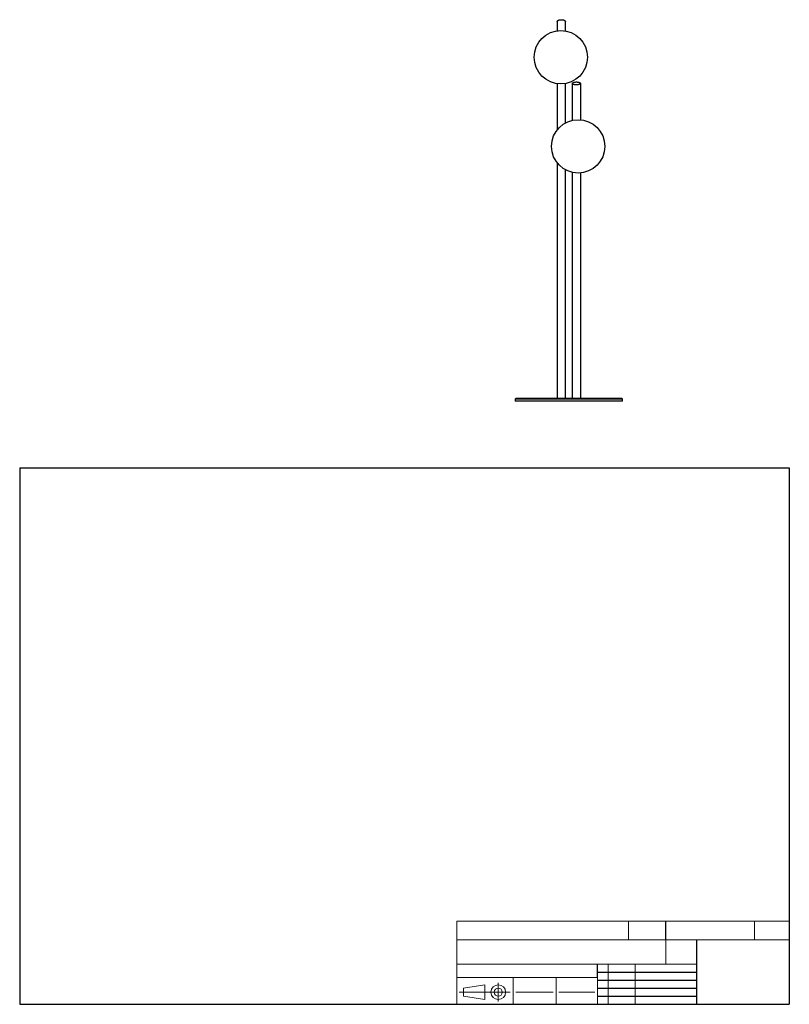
# Model space of a CAD drawing. Header units: millimetres. Extents: x 2 to 291, y 2 to 187.
# Tile 1 of 2: x 2 to 146, y 2 to 186. Entities that reach past the tile are written whole.
import ezdxf

# ---------------------------------------------------------------- set-up
doc = ezdxf.new("R2010")
doc.units = ezdxf.units.MM
doc.layers.add('FORMAT', color=7, linetype='Continuous')

msp = doc.modelspace()

# ---------------------------------------------------------------- linework, layer by layer
at = {"color": 7, "linetype": 'Continuous', "lineweight": 25}
for p, q in [((94.89486, 115.26651), (94.89486, 114.86651)), ((104.89486, 115.26651), (94.89486, 115.26651)), ((114.89486, 114.86651), (94.89486, 114.86651)), ((114.79486, 115.36651), (94.99486, 115.36651)), ((114.89486, 115.26651), (104.89486, 115.26651)), ((114.89486, 114.86651), (114.89486, 115.26651))]:
    msp.add_line(p, q, dxfattribs=at)
for centre in [(103.39928, 178.98705), (106.63439, 162.37342)]:
    msp.add_circle(centre, 4.96993, dxfattribs=at)
for centre, start, end in [((94.99486, 115.26651), 90, 180), ((114.79486, 115.26651), 0, 90)]:
    msp.add_arc(centre, 0.1, start, end, dxfattribs=at)
for points, knots in [([(102.74127, 185.6708), (102.74127, 185.68668), (102.74423, 185.70212), (102.75258, 185.7247), (102.75604, 185.73214), (102.76394, 185.74642), (102.76841, 185.75332), (102.78314, 185.77337), (102.79486, 185.78601), (102.82038, 185.80927), (102.83418, 185.81995), (102.86334, 185.83987), (102.87874, 185.84912), (102.91067, 185.86635), (102.92703, 185.87425), (102.97705, 185.89623), (103.01163, 185.90862), (103.08264, 185.93007), (103.11922, 185.93915), (103.19256, 185.95423), (103.22946, 185.96028), (103.34072, 185.97465), (103.41564, 185.97924), (103.52906, 185.97924), (103.56707, 185.97806), (103.64221, 185.97333), (103.67949, 185.9698), (103.75346, 185.96022), (103.79013, 185.95419), (103.86279, 185.93926), (103.89878, 185.93037), (103.96987, 185.90897), (104.0051, 185.89639), (104.07226, 185.8669), (104.10466, 185.8498), (104.1484, 185.81992), (104.1622, 185.80924), (104.18774, 185.78595), (104.19945, 185.77332), (104.2142, 185.75321), (104.21868, 185.74629), (104.2266, 185.73195), (104.23004, 185.72452), (104.23831, 185.70207), (104.24127, 185.68668), (104.24127, 185.6708)], [0, 0, 0, 0, 0.03125, 0.03125, 0.046875, 0.046875, 0.0625, 0.0625, 0.09375, 0.09375, 0.125, 0.125, 0.15625, 0.15625, 0.1875, 0.1875, 0.25, 0.25, 0.3125, 0.3125, 0.375, 0.375, 0.5, 0.5, 0.5625, 0.5625, 0.625, 0.625, 0.6875, 0.6875, 0.75, 0.75, 0.8125, 0.8125, 0.875, 0.875, 0.90625, 0.90625, 0.9375, 0.9375, 0.953125, 0.953125, 0.96875, 0.96875, 1, 1, 1, 1]), ([(102.74127, 185.6708), (102.74127, 185.10168), (102.74127, 184.51956), (102.74127, 183.91858), (102.74127, 183.90515)], [0, 0, 0, 0, 0.977664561, 1, 1, 1, 1]), ([(104.24127, 183.87941), (104.24127, 183.93346), (104.24127, 184.54213), (104.24127, 185.13269), (104.24127, 185.6708)], [0, 0, 0, 0, 0.088803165, 1, 1, 1, 1]), ([(105.54681, 174.10451), (105.54681, 174.12014), (105.55074, 174.13636), (105.56792, 174.16921), (105.58119, 174.18584), (105.61774, 174.2185), (105.64103, 174.23452), (105.6971, 174.26485), (105.72987, 174.27916), (105.80309, 174.30506), (105.84353, 174.31665), (105.92928, 174.33648), (105.97458, 174.34472), (106.0669, 174.35765), (106.11391, 174.36234), (106.20677, 174.36842), (106.25262, 174.36981), (106.34101, 174.36981), (106.38685, 174.36842), (106.47971, 174.36234), (106.52672, 174.35765), (106.61904, 174.34472), (106.66434, 174.33648), (106.7501, 174.31665), (106.79053, 174.30506), (106.86375, 174.27916), (106.89653, 174.26485), (106.95259, 174.23452), (106.97588, 174.2185), (107.01243, 174.18584), (107.0257, 174.16921), (107.04288, 174.13636), (107.04681, 174.12014), (107.04681, 174.10451)], [0, 0, 0, 0, 0.0625, 0.0625, 0.125, 0.125, 0.1875, 0.1875, 0.25, 0.25, 0.3125, 0.3125, 0.375, 0.375, 0.4375, 0.4375, 0.5, 0.5, 0.5625, 0.5625, 0.625, 0.625, 0.6875, 0.6875, 0.75, 0.75, 0.8125, 0.8125, 0.875, 0.875, 0.9375, 0.9375, 1, 1, 1, 1]), ([(102.74127, 174.06947), (102.74127, 173.70697), (102.74127, 172.74108), (102.74127, 171.14336), (102.74127, 169.28156), (102.74127, 167.39391), (102.74127, 166.11731), (102.74127, 165.46496), (102.74127, 165.45466)], [0, 0, 0, 0, 0.130127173, 0.346726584, 0.563331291, 0.779929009, 0.996526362, 1, 1, 1, 1]), ([(104.24127, 166.71928), (104.24127, 167.19789), (104.24127, 168.29907), (104.24127, 169.99905), (104.24127, 171.81932), (104.24127, 173.18417), (104.24127, 173.93376), (104.24127, 174.09316)], [0, 0, 0, 0, 0.19033865, 0.437937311, 0.685542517, 0.933134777, 1, 1, 1, 1]), ([(107.04681, 174.10451), (107.04681, 174.08888), (107.04288, 174.07266), (107.0257, 174.03981), (107.01243, 174.02318), (106.97588, 173.99052), (106.95259, 173.9745), (106.89653, 173.94417), (106.86375, 173.92986), (106.79053, 173.90396), (106.7501, 173.89237), (106.66434, 173.87254), (106.61904, 173.8643), (106.52672, 173.85137), (106.47971, 173.84668), (106.38685, 173.8406), (106.34101, 173.83921), (106.25262, 173.83921), (106.20677, 173.8406), (106.11391, 173.84668), (106.0669, 173.85137), (105.97458, 173.8643), (105.92928, 173.87254), (105.84353, 173.89237), (105.80309, 173.90396), (105.72987, 173.92986), (105.6971, 173.94417), (105.64103, 173.9745), (105.61774, 173.99052), (105.58119, 174.02318), (105.56792, 174.03981), (105.55074, 174.07266), (105.54681, 174.08888), (105.54681, 174.10451)], [0, 0, 0, 0, 0.0625, 0.0625, 0.125, 0.125, 0.1875, 0.1875, 0.25, 0.25, 0.3125, 0.3125, 0.375, 0.375, 0.4375, 0.4375, 0.5, 0.5, 0.5625, 0.5625, 0.625, 0.625, 0.6875, 0.6875, 0.75, 0.75, 0.8125, 0.8125, 0.875, 0.875, 0.9375, 0.9375, 1, 1, 1, 1]), ([(105.54681, 167.21985), (105.54681, 167.75897), (105.54681, 168.89891), (105.54681, 170.61501), (105.54681, 172.37423), (105.54681, 173.52775), (105.54681, 174.10451)], [0, 0, 0, 0, 0.230240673, 0.486826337, 0.743412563, 1, 1, 1, 1]), ([(107.04681, 174.10451), (107.04681, 173.4765), (107.04681, 172.2205), (107.04681, 170.30177), (107.04681, 168.66818), (107.04681, 167.66489), (107.04681, 167.31746)], [0, 0, 0, 0, 0.283310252, 0.566619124, 0.849927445, 1, 1, 1, 1]), ([(102.74127, 159.28968), (102.74127, 158.75286), (102.74127, 157.55802), (102.74127, 155.69972), (102.74127, 153.72012), (102.74127, 151.74111), (102.74127, 149.75264), (102.74127, 147.74382), (102.74127, 145.71591), (102.74127, 143.67022), (102.74127, 141.62035), (102.74127, 139.56777), (102.74127, 137.52617), (102.74127, 135.497), (102.74127, 133.48158), (102.74127, 131.46907), (102.74127, 129.44721), (102.74127, 127.41754), (102.74127, 125.38166), (102.74127, 123.35465), (102.74127, 121.33784), (102.74127, 119.33309), (102.74127, 117.34036), (102.74127, 116.02446), (102.74127, 115.36651)], [0, 0, 0, 0, 0.037614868, 0.0837230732, 0.1290075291, 0.1742914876, 0.2195754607, 0.2648604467, 0.3109686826, 0.3570769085, 0.4031852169, 0.4492932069, 0.4954003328, 0.540683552, 0.5859675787, 0.6312531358, 0.6765392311, 0.7227486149, 0.7689571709, 0.8151658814, 0.8613749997, 0.9075837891, 0.9537919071, 1, 1, 1, 1]), ([(104.24127, 115.36651), (104.24127, 116.06291), (104.24127, 117.4557), (104.24127, 119.56595), (104.24127, 121.68948), (104.24127, 123.82622), (104.24127, 125.97401), (104.24127, 128.09019), (104.24127, 130.17249), (104.24127, 132.21898), (104.24127, 134.26938), (104.24127, 136.32224), (104.24127, 138.37612), (104.24127, 140.42959), (104.24127, 142.48122), (104.24127, 144.52951), (104.24127, 146.57301), (104.24127, 148.59814), (104.24127, 150.60356), (104.24127, 152.58822), (104.24127, 154.56229), (104.24127, 156.37692), (104.24127, 157.52677), (104.24127, 158.02752)], [0, 0, 0, 0, 0.050384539, 0.100769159, 0.151154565, 0.20154019, 0.251925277, 0.302310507, 0.349817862, 0.397325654, 0.444832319, 0.492337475, 0.539842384, 0.587348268, 0.634854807, 0.682361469, 0.729867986, 0.777374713, 0.824032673, 0.870689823, 0.917347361, 0.964005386, 1, 1, 1, 1]), ([(105.54681, 115.36651), (105.54681, 116.04658), (105.54681, 117.40675), (105.54681, 119.46712), (105.54681, 121.54022), (105.54681, 123.62604), (105.54681, 125.71008), (105.54681, 127.79064), (105.54681, 129.86601), (105.54681, 131.94721), (105.54681, 134.04687), (105.54681, 136.16354), (105.54681, 138.29565), (105.54681, 140.42734), (105.54681, 142.55702), (105.54681, 144.68305), (105.54681, 146.80381), (105.54681, 148.9177), (105.54681, 151.02297), (105.54681, 153.11851), (105.54681, 155.20074), (105.54681, 156.67114), (105.54681, 157.4423), (105.54681, 157.52875)], [0, 0, 0, 0, 0.049801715, 0.099604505, 0.149407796, 0.199211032, 0.249014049, 0.297927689, 0.34684135, 0.395755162, 0.444669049, 0.494580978, 0.544492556, 0.594403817, 0.644315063, 0.694226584, 0.744138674, 0.794051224, 0.843963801, 0.893875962, 0.943787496, 0.993698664, 1, 1, 1, 1]), ([(107.04681, 157.42907), (107.04681, 157.09447), (107.04681, 156.07343), (107.04681, 154.35041), (107.04681, 152.26258), (107.04681, 150.16286), (107.04681, 148.05386), (107.04681, 145.93696), (107.04681, 143.81385), (107.04681, 141.68613), (107.04681, 139.55544), (107.04681, 137.42338), (107.04681, 135.29158), (107.04681, 133.16168), (107.04681, 131.03531), (107.04681, 128.9141), (107.04681, 126.85841), (107.04681, 124.86907), (107.04681, 122.94655), (107.04681, 121.03349), (107.04681, 119.13148), (107.04681, 117.24045), (107.04681, 115.99115), (107.04681, 115.36651)], [0, 0, 0, 0, 0.0243871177, 0.0744179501, 0.1244492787, 0.1744812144, 0.2245133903, 0.2745453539, 0.3245767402, 0.3746076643, 0.4246384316, 0.4746693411, 0.5247006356, 0.5747322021, 0.6247638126, 0.6747952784, 0.7248266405, 0.7706889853, 0.816551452, 0.8624141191, 0.9082767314, 0.9541388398, 1, 1, 1, 1])]:
    msp.add_open_spline(points, degree=3, knots=knots, dxfattribs=at)
at = {"layer": 'FORMAT', "color": 251, "true_color": 0x484848}
for p, q in [((2.5, 102.5), (146, 102.5)), ((2.5, 102.5), (2.5, 2.5)), ((146, 102.5), (146, 2.5)), ((2.5, 2.5), (146, 2.5))]:
    msp.add_line(p, q, dxfattribs=at)
at = {"layer": 'FORMAT', "color": 251, "lineweight": 18, "true_color": 0x484848}
for p, q in [((146, 18), (84, 18)), ((84, 18), (84, 2.5)), ((116, 18), (116, 14.5)), ((139.5, 18), (139.5, 14.5)), ((84, 14.5), (146, 14.5)), ((84, 10), (123, 10)), ((112.25, 10), (112.25, 2.5)), ((117.25, 10), (117.25, 2.5)), ((123, 10), (128.75, 10)), ((84, 7.5), (110.25, 7.5)), ((94.5, 7.5), (94.5, 2.5)), ((102.5, 7.5), (102.5, 2.5)), ((110.25, 7.5), (110.25, 2.5)), ((85.22616, 5.51421), (89.22616, 6.13921)), ((85.22616, 4.01421), (85.22616, 5.51421)), ((89.22616, 6.13921), (89.22616, 3.38921)), ((91.73012, 6.52038), (91.73012, 3.03025)), ((93.94146, 4.76421), (84.44672, 4.76421)), ((89.22616, 3.38921), (85.22616, 4.01421)), ((95, 4.75), (102, 4.75)), ((103, 4.75), (109.75, 4.75))]:
    msp.add_line(p, q, dxfattribs=at)
at = {"layer": 'FORMAT', "color": 7}
for p, q in [((123, 14.5), (123, 18)), ((128.75, 10), (128.75, 14.5)), ((110.25, 7.5), (110.25, 10)), ((128.75, 2.5), (128.75, 10)), ((110.25, 8.5), (128.75, 8.5)), ((110.25, 7), (128.75, 7)), ((110.25, 5.5), (128.75, 5.5)), ((110.25, 4), (128.75, 4)), ((110.25, 2.5), (128.75, 2.5))]:
    msp.add_line(p, q, dxfattribs=at)
at = {"layer": 'FORMAT', "color": 7, "lineweight": 18}
msp.add_line((123, 14.5), (123, 10), dxfattribs=at)
at = {"layer": 'FORMAT', "color": 251, "lineweight": 18, "true_color": 0x484848}
for radius in [1.375, 0.75]:
    msp.add_circle((91.73012, 4.76421), radius, dxfattribs=at)

doc.saveas('drawing.dxf')
